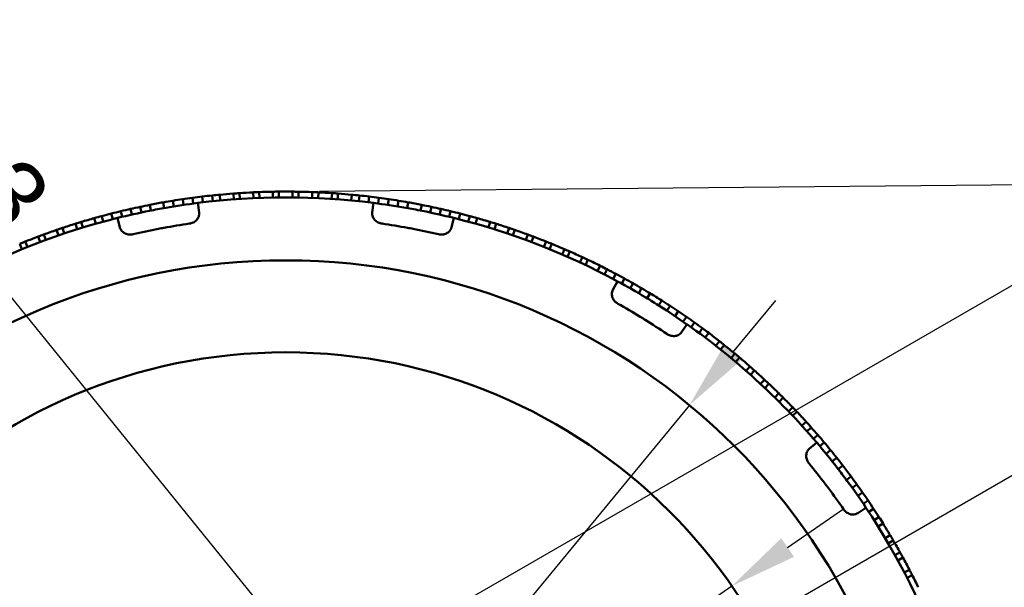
# Model space of a CAD drawing. Header units: millimetres. Extents: x 0 to 420, y 0 to 297.
# Tile 6 of 93: x 88 to 138, y 194 to 224. Entities that reach past the tile are written whole.
import ezdxf

# ---------------------------------------------------------------- set-up
doc = ezdxf.new("R2010")
doc.units = ezdxf.units.MM
doc.header["$LTSCALE"] = 0.75
doc.layers.add('FD_Dimensions', color=7, linetype='Continuous', lineweight=25)
doc.layers.add('Visible', color=7, linetype='Continuous', lineweight=50)
doc.styles.get("Standard").update_dxf_attribs({"font": 'arial.ttf'})
doc.dimstyles.new('Dim-ISO-25', dxfattribs={"dimtxt": 3.5, "dimasz": 3.5, "dimexe": 2.1, "dimexo": 2.1, "dimgap": 1.4, "dimtad": 1, "dimzin": 12, "dimdsep": 46, "dimtxsty": 'Standard', "dimcen": 0, "dimazin": 3, "dimtp": 0.1, "dimtm": 0.1, "dimtfac": 0.714286, "dimtmove": 0, "dimatfit": 3, "dimfxl": 1, "dimtzin": 12, "dimarcsym": 0})

# ---------------------------------------------------------------- blocks, each defined once
blk = doc.blocks.new('*D29')
at = {"layer": 'Defpoints', "color": 0, "transparency": 16777216}
for p in [(148.031459, 205.475953), (104.571078, 190.199045), (101.271244, 178.47893)]:
    blk.add_point(p, dxfattribs=at)
at = {"layer": 'FD_Dimensions', "color": 0, "lineweight": -2, "transparency": 16777216}
for p, q in [((142.031459, 215.868258), (140.281459, 218.899347)), ((106.389731, 191.249045), (145.600112, 213.887169)), ((143.781459, 212.837169), (148.031459, 205.475953)), ((103.089897, 179.52893), (149.850112, 206.525953)), ((149.781459, 202.444864), (156.133028, 191.443624))]:
    blk.add_line(p, q, dxfattribs=at)
at = {"layer": 'FD_Dimensions', "color": 0, "transparency": 16777216}
for points in [[(142.53664, 216.159925), (141.526277, 215.576591), (143.781459, 212.837169)], [(150.28664, 202.736531), (149.276277, 202.153198), (148.031459, 205.475953)]]:
    blk.add_solid(points, dxfattribs=at)
at = {"layer": 'FD_Dimensions', "color": 0, "transparency": 16777216, "insert": (156.592271, 197.022203), "char_height": 3.5, "attachment_point": 5, "rotation": 300.0000116}
blk.add_mtext('8.5', dxfattribs=at)
blk = doc.blocks.new('*D30')
at = {"layer": 'Defpoints', "color": 0, "transparency": 16777216}
for p in [(122.10709, 203.746103), (80.435397, 153.211758)]:
    blk.add_point(p, dxfattribs=at)
at = {"layer": 'FD_Dimensions', "color": 0, "lineweight": -2, "transparency": 16777216}
for p, q in [((124.333822, 206.446411), (126.560554, 209.14672)), ((122.10709, 203.746103), (80.435397, 153.211758)), ((65.977133, 135.678541), (78.208665, 150.51145))]:
    blk.add_line(p, q, dxfattribs=at)
at = {"layer": 'FD_Dimensions', "color": 0, "transparency": 16777216}
for points in [[(123.883771, 206.817533), (124.783873, 206.075289), (122.10709, 203.746103)], [(77.758614, 150.882572), (78.658716, 150.140328), (80.435397, 153.211758)]]:
    blk.add_solid(points, dxfattribs=at)
at = {"layer": 'FD_Dimensions', "color": 0, "transparency": 16777216, "insert": (68.445185, 143.834719), "char_height": 3.5, "attachment_point": 5, "rotation": 50.4902973}
blk.add_mtext('∅65.5', dxfattribs=at)
blk = doc.blocks.new('*D31')
at = {"layer": 'Defpoints', "color": 0, "transparency": 16777216}
for p in [(124.299157, 194.407371), (78.24333, 162.55049)]:
    blk.add_point(p, dxfattribs=at)
at = {"layer": 'FD_Dimensions', "color": 0, "lineweight": -2, "transparency": 16777216}
for p, q in [((127.177646, 196.398426), (130.056135, 198.389481)), ((124.299157, 194.407371), (78.24333, 162.55049)), ((58.015609, 148.558947), (75.364841, 160.559435))]:
    blk.add_line(p, q, dxfattribs=at)
at = {"layer": 'FD_Dimensions', "color": 0, "transparency": 16777216}
for points in [[(126.845803, 196.878174), (127.509488, 195.918678), (124.299157, 194.407371)], [(75.032999, 161.039183), (75.696684, 160.079687), (78.24333, 162.55049)]]:
    blk.add_solid(points, dxfattribs=at)
at = {"layer": 'FD_Dimensions', "color": 0, "transparency": 16777216, "insert": (60.924901, 154.565459), "char_height": 3.5, "attachment_point": 5, "rotation": 34.6716864}
blk.add_mtext('∅56', dxfattribs=at)
blk = doc.blocks.new('*D33')
at = {"layer": 'Defpoints', "color": 0, "transparency": 16777216}
for p in [(94.439894, 184.338339), (108.102593, 172.619522)]:
    blk.add_point(p, dxfattribs=at)
at = {"layer": 'FD_Dimensions', "color": 0, "lineweight": -2, "transparency": 16777216}
for p, q in [((64.160704, 210.309508), (91.783258, 186.616997)), ((108.102593, 172.619522), (94.439894, 184.338339)), ((110.759229, 170.340864), (113.415865, 168.062205))]:
    blk.add_line(p, q, dxfattribs=at)
at = {"layer": 'FD_Dimensions', "color": 0, "transparency": 16777216}
for points in [[(92.163035, 187.05977), (91.403482, 186.174225), (94.439894, 184.338339)], [(111.139005, 170.783636), (110.379452, 169.898091), (108.102593, 172.619522)]]:
    blk.add_solid(points, dxfattribs=at)
at = {"layer": 'FD_Dimensions', "color": 0, "transparency": 16777216, "insert": (70.712667, 209.017434), "char_height": 3.5, "attachment_point": 5, "rotation": 319.3795582}
blk.add_mtext('∅18', dxfattribs=at)
blk = doc.blocks.new('*D34')
at = {"layer": 'Defpoints', "color": 0, "transparency": 16777216}
for p in [(105.047016, 187.166465), (106.495471, 185.379854)]:
    blk.add_point(p, dxfattribs=at)
at = {"layer": 'FD_Dimensions', "color": 0, "lineweight": -2, "transparency": 16777216}
for p, q in [((77.922541, 220.623431), (102.842846, 189.885221)), ((106.495471, 185.379854), (105.047016, 187.166465)), ((108.699641, 182.661097), (110.90381, 179.942341))]:
    blk.add_line(p, q, dxfattribs=at)
at = {"layer": 'FD_Dimensions', "color": 0, "transparency": 16777216}
for points in [[(103.295972, 190.252583), (102.38972, 189.517859), (105.047016, 187.166465)], [(109.152767, 183.028459), (108.246515, 182.293736), (106.495471, 185.379854)]]:
    blk.add_solid(points, dxfattribs=at)
at = {"layer": 'FD_Dimensions', "color": 0, "transparency": 16777216, "insert": (84.561389, 217.65075), "char_height": 3.5, "attachment_point": 5, "rotation": 309.0326514}
blk.add_mtext('∅2.3', dxfattribs=at)
blk = doc.blocks.new('*D35')
at = {"layer": 'Defpoints', "color": 0, "transparency": 16777216}
for p in [(100.918331, 214.777215), (146.788597, 142.619762), (101.624159, 142.180646)]:
    blk.add_point(p, dxfattribs=at)
at = {"layer": 'FD_Dimensions', "color": 0, "lineweight": -2, "transparency": 16777216}
for p, q in [((103.018232, 214.797631), (148.182669, 215.236748)), ((146.116796, 211.716497), (146.754569, 146.119597)), ((103.72406, 142.201063), (148.888498, 142.640179))]:
    blk.add_line(p, q, dxfattribs=at)
at = {"layer": 'FD_Dimensions', "color": 0, "transparency": 16777216}
for points in [[(146.700102, 211.722168), (145.53349, 211.710825), (146.082769, 215.216331)], [(147.337875, 146.125268), (146.171264, 146.113926), (146.788597, 142.619762)]]:
    blk.add_solid(points, dxfattribs=at)
at = {"layer": 'FD_Dimensions', "color": 0, "transparency": 16777216, "insert": (149.622538, 178.949031), "char_height": 3.5, "attachment_point": 5, "rotation": 270.5570382}
blk.add_mtext('72.6', dxfattribs=at)
blk = doc.blocks.new('*D43')
at = {"layer": 'Defpoints', "color": 0, "transparency": 16777216}
for p in [(95.324915, 180.845611), (107.217572, 176.11225)]:
    blk.add_point(p, dxfattribs=at)
at = {"layer": 'FD_Dimensions', "color": 0, "lineweight": -2, "transparency": 16777216}
for p, q in [((48.457658, 199.499108), (92.073017, 182.139889)), ((107.217572, 176.11225), (95.324915, 180.845611)), ((110.46947, 174.817972), (113.721369, 173.523693))]:
    blk.add_line(p, q, dxfattribs=at)
at = {"layer": 'FD_Dimensions', "color": 0, "transparency": 16777216}
for points in [[(92.28873, 182.681872), (91.857303, 181.597906), (95.324915, 180.845611)], [(110.685184, 175.359955), (110.253757, 174.275988), (107.217572, 176.11225)]]:
    blk.add_solid(points, dxfattribs=at)
at = {"layer": 'FD_Dimensions', "color": 0, "transparency": 16777216, "insert": (56.968976, 199.647053), "char_height": 3.5, "attachment_point": 5, "rotation": 338.2970916}
blk.add_mtext('∅12.8', dxfattribs=at)

msp = doc.modelspace()

# ---------------------------------------------------------------- linework, layer by layer
at = {"layer": 'Visible', "extrusion": (0, 1, 0)}
for p, q in [((96.963, 214.522), (96.999, 214.225)), ((97.47, 214.579), (97.501, 214.281)), ((97.895, 214.32), (97.867, 214.619)), ((98.57, 214.678), (98.592, 214.379)), ((98.902, 214.401), (98.882, 214.7)), ((99.587, 214.74), (99.601, 214.44)), ((99.911, 214.453), (99.9, 214.753)), ((100.605, 214.773), (100.611, 214.473)), ((100.921, 214.477), (100.918, 214.777)), ((101.624, 214.777), (101.621, 214.477)), ((101.932, 214.473), (101.937, 214.773)), ((102.643, 214.753), (102.631, 214.453)), ((102.942, 214.44), (102.956, 214.74)), ((103.66, 214.7), (103.64, 214.401)), ((103.95, 214.379), (103.972, 214.678)), ((104.675, 214.619), (104.647, 214.32)), ((105.041, 214.281), (105.073, 214.579)), ((105.543, 214.225), (105.579, 214.522)), ((93.818, 213.699), (93.755, 213.992)), ((94.313, 213.8), (94.255, 214.094)), ((94.948, 214.224), (95, 213.929)), ((95.45, 214.309), (95.498, 214.013)), ((95.954, 214.387), (95.998, 214.091)), ((96.458, 214.458), (96.498, 214.161)), ((96.804, 213.694), (96.74, 214.193)), ((105.739, 213.694), (105.802, 214.193)), ((106.044, 214.161), (106.084, 214.458)), ((106.545, 214.091), (106.589, 214.387)), ((107.044, 214.013), (107.092, 214.309)), ((107.542, 213.929), (107.594, 214.224)), ((108.288, 214.094), (108.23, 213.8)), ((108.787, 213.992), (108.725, 213.699)), ((91.853, 213.225), (91.775, 213.515)), ((92.342, 213.354), (92.267, 213.645)), ((92.832, 213.476), (92.762, 213.767)), ((93.324, 213.591), (93.258, 213.883)), ((109.284, 213.883), (109.218, 213.591)), ((109.78, 213.768), (109.71, 213.476)), ((110.275, 213.645), (110.2, 213.354)), ((110.767, 213.515), (110.689, 213.225)), ((90.414, 213.117), (90.504, 212.831)), ((90.8, 212.923), (90.713, 213.21)), ((91.39, 213.408), (91.472, 213.12)), ((92.716, 212.93), (92.595, 213.418)), ((109.826, 212.93), (109.948, 213.418)), ((111.07, 213.12), (111.152, 213.408)), ((111.829, 213.21), (111.742, 212.923)), ((112.039, 212.831), (112.128, 213.117)), ((88.488, 212.453), (88.593, 212.173)), ((88.885, 212.281), (88.781, 212.563)), ((89.446, 212.799), (89.544, 212.515)), ((89.838, 212.615), (89.743, 212.9)), ((112.8, 212.9), (112.704, 212.615)), ((112.998, 212.515), (113.096, 212.799)), ((113.761, 212.563), (113.658, 212.281)), ((113.949, 212.173), (114.055, 212.454)), ((87.539, 212.081), (87.653, 211.804)), ((87.941, 211.92), (87.83, 212.199)), ((114.713, 212.199), (114.601, 211.92)), ((114.89, 211.804), (115.003, 212.081)), ((115.654, 211.808), (115.535, 211.533)), ((115.82, 211.408), (115.941, 211.683)), ((116.583, 211.391), (116.457, 211.119)), ((116.738, 210.987), (116.867, 211.258)), ((117.501, 210.949), (117.367, 210.68)), ((117.72, 210.502), (117.857, 210.768)), ((118.168, 210.268), (118.308, 210.532)), ((118.158, 209.702), (118.397, 210.144)), ((118.612, 210.027), (118.756, 210.29)), ((119.053, 209.781), (119.201, 210.042)), ((119.49, 209.528), (119.642, 209.787)), ((119.924, 209.27), (120.08, 209.526)), ((120.68, 209.155), (120.519, 208.901)), ((121.108, 208.879), (120.944, 208.628)), ((121.533, 208.598), (121.365, 208.349)), ((121.694, 207.513), (121.983, 207.924)), ((121.954, 208.311), (121.783, 208.064)), ((122.37, 208.018), (122.196, 207.773)), ((122.783, 207.719), (122.605, 207.477)), ((122.922, 207.24), (123.103, 207.48)), ((123.662, 207.05), (123.477, 206.814)), ((123.721, 206.622), (123.908, 206.856)), ((124.455, 206.411), (124.264, 206.18)), ((124.502, 205.981), (124.695, 206.21)), ((125.23, 205.749), (125.032, 205.524)), ((125.264, 205.318), (125.464, 205.541)), ((125.986, 205.066), (125.782, 204.846)), ((126.008, 204.634), (126.215, 204.852)), ((126.722, 204.362), (126.512, 204.148)), ((126.733, 203.929), (126.945, 204.141)), ((127.439, 203.638), (127.222, 203.43)), ((127.437, 203.205), (127.655, 203.411)), ((128.134, 202.893), (127.912, 202.692)), ((128.177, 202.397), (128.401, 202.597)), ((128.297, 201.493), (128.68, 201.819)), ((128.51, 202.017), (128.737, 202.213)), ((128.838, 201.633), (129.067, 201.826)), ((129.16, 201.244), (129.392, 201.433)), ((129.476, 200.85), (129.711, 201.036)), ((129.788, 200.452), (130.025, 200.635)), ((130.45, 200.072), (130.209, 199.894)), ((130.751, 199.661), (130.507, 199.485)), ((131.045, 199.245), (130.799, 199.073)), ((131.333, 198.825), (131.085, 198.657)), ((130.803, 198.175), (131.221, 198.454)), ((131.616, 198.401), (131.365, 198.236)), ((131.892, 197.973), (131.639, 197.812)), ((131.85, 197.477), (132.105, 197.635)), ((132.472, 197.032), (132.214, 196.879)), ((132.371, 196.611), (132.63, 196.762)), ((132.98, 196.15), (132.718, 196.003)), ((132.868, 195.732), (133.131, 195.875)), ((133.463, 195.253), (133.197, 195.114)), ((133.34, 194.838), (133.607, 194.974))]:
    msp.add_line(p, q, dxfattribs=at)
at = {"layer": 'Visible', "extrusion": (0, 0, -1)}
msp.add_circle((-101.271, 178.479), 32.75, dxfattribs=at)
at = {"layer": 'Visible'}
msp.add_circle((101.271, 178.479), 28, dxfattribs=at)
for centre, radius, start, end in [((101.273, 178.465), 36.314, 96.8156, 97.6193), ((101.271, 178.479), 36, 82.7697, 97.2303), ((101.273, 178.465), 36.314, 96.0115, 96.8153), ((101.273, 178.461), 36.318, 95.3813, 96.0112), ((101.271, 178.479), 36.3, 94.2675, 95.3812), ((101.271, 178.479), 36.3, 92.6595, 93.7732), ((101.271, 178.479), 36.3, 91.0514, 92.1651), ((101.271, 178.473), 36.306, 90.5571, 91.0514), ((101.271, 178.479), 36.3, 89.4433, 90.557), ((101.271, 178.479), 36.3, 87.8349, 88.9486), ((101.271, 178.479), 36.3, 86.2268, 87.3405), ((101.271, 178.473), 36.306, 85.7329, 86.2268), ((101.271, 178.479), 36.3, 84.6192, 85.7329), ((101.271, 178.481), 36.298, 83.9887, 84.619), ((101.273, 178.495), 36.284, 83.1847, 83.9891), ((101.273, 178.495), 36.284, 82.3806, 83.185), ((101.268, 178.494), 36.284, 101.9491, 102.7534), ((101.268, 178.494), 36.284, 101.145, 101.9494), ((101.271, 178.479), 36.3, 100.0316, 101.1453), ((101.274, 178.465), 36.314, 99.2276, 100.0314), ((101.273, 178.465), 36.314, 98.4236, 99.2273), ((101.273, 178.465), 36.314, 97.6196, 98.4233), ((101.273, 178.495), 36.284, 81.5766, 82.381), ((101.274, 178.494), 36.284, 80.7726, 81.577), ((101.274, 178.494), 36.284, 79.9686, 80.773), ((101.271, 178.479), 36.3, 78.8551, 79.9688), ((101.268, 178.465), 36.314, 78.0512, 78.8549), ((101.268, 178.465), 36.314, 77.2472, 78.0509), ((101.271, 178.481), 36.298, 105.1652, 105.7955), ((101.267, 178.494), 36.284, 104.3611, 105.1655), ((101.267, 178.494), 36.284, 103.5571, 104.3615), ((101.268, 178.494), 36.284, 102.7531, 103.5575), ((101.271, 178.479), 36, 99.904, 101.2724), ((101.271, 178.479), 36, 78.7276, 80.096), ((101.268, 178.465), 36.314, 76.4431, 77.2468), ((101.268, 178.466), 36.314, 75.6391, 76.4428), ((101.268, 178.466), 36.314, 74.8351, 75.6388), ((101.266, 178.462), 36.318, 74.2048, 74.8347), ((101.271, 178.479), 36, 103.9462, 118.4068), ((101.271, 178.479), 36.3, 107.4033, 108.517), ((101.271, 178.479), 36.3, 105.7956, 106.9094), ((101.271, 178.479), 35, 98.1655, 100.3524), ((101.271, 178.479), 35, 79.6476, 81.8345), ((101.271, 178.479), 36, 61.5932, 76.0538), ((101.271, 178.479), 36.3, 73.091, 74.2047), ((101.271, 178.479), 36.3, 71.483, 72.5967), ((101.271, 178.479), 36.3, 110.6198, 111.7335), ((101.271, 178.479), 36.3, 109.0114, 110.1251), ((101.271, 178.479), 35, 100.8241, 103.011), ((101.271, 178.479), 35, 100.5882, 100.8241), ((101.271, 178.479), 35, 100.3524, 100.5882), ((101.271, 178.479), 35, 79.4118, 79.6476), ((101.271, 178.479), 35, 79.1759, 79.4118), ((101.271, 178.479), 35, 76.989, 79.1759), ((101.269, 178.473), 36.306, 70.9887, 71.4829), ((101.271, 178.479), 36.3, 69.8749, 70.9886), ((101.269, 178.473), 36.306, 69.3806, 69.8749), ((101.271, 178.479), 36.3, 68.2669, 69.3806), ((101.274, 178.473), 36.306, 111.7336, 112.2278), ((101.271, 178.479), 36.3, 66.6584, 67.7721), ((101.269, 178.473), 36.306, 66.1641, 66.6584), ((101.271, 178.479), 36.3, 65.0504, 66.1641), ((101.269, 178.473), 36.306, 64.5565, 65.0503), ((101.271, 178.479), 36.3, 63.4427, 64.5564), ((101.272, 178.48), 36.298, 62.8123, 63.4426), ((101.279, 178.493), 36.284, 62.0082, 62.8126), ((101.279, 178.493), 36.284, 61.2042, 62.0086), ((101.279, 178.493), 36.284, 60.4001, 61.2045), ((101.279, 178.493), 36.284, 59.5961, 60.4005), ((101.279, 178.492), 36.284, 58.7921, 59.5965), ((101.271, 178.479), 36.3, 57.6786, 58.7923), ((101.271, 178.479), 35, 58.4711, 60.6581), ((101.271, 178.479), 36, 57.5511, 58.9195), ((101.264, 178.467), 36.314, 56.8747, 57.6784), ((101.264, 178.467), 36.314, 56.0707, 56.8744), ((101.263, 178.468), 36.314, 55.2667, 56.0704), ((101.271, 178.479), 35, 58.2353, 58.4711), ((101.271, 178.479), 35, 57.9995, 58.2353), ((101.271, 178.479), 35, 55.8125, 57.9995), ((101.263, 178.468), 36.314, 54.4626, 55.2664), ((101.271, 178.479), 36, 40.4168, 54.8773), ((101.263, 178.468), 36.314, 53.6586, 54.4623), ((101.261, 178.465), 36.318, 53.0283, 53.6583), ((101.271, 178.479), 36.3, 51.9146, 53.0283), ((101.276, 178.485), 36.293, 51.4204, 51.9148), ((101.271, 178.479), 36.3, 50.3065, 51.4202), ((101.267, 178.474), 36.306, 49.8122, 50.3065), ((101.271, 178.479), 36.3, 48.6985, 49.8122), ((101.267, 178.474), 36.306, 48.2042, 48.6984), ((101.271, 178.479), 36.3, 47.0904, 48.2041), ((101.267, 178.474), 36.306, 46.5957, 47.0904), ((101.271, 178.479), 36.3, 45.482, 46.5957), ((101.267, 178.474), 36.306, 44.9877, 45.4819), ((101.271, 178.479), 36.3, 43.8739, 44.9876), ((101.267, 178.475), 36.306, 43.38, 43.8739), ((101.271, 178.479), 36.3, 42.2662, 43.3799), ((101.272, 178.48), 36.298, 41.6358, 42.2661), ((101.283, 178.489), 36.284, 40.8317, 41.6361), ((101.283, 178.489), 36.284, 40.0277, 40.8321), ((101.283, 178.489), 36.284, 39.2237, 40.0281), ((101.283, 178.489), 36.284, 38.4196, 39.224), ((101.284, 178.489), 36.284, 37.6156, 38.42), ((101.271, 178.479), 35, 37.2947, 39.4816), ((101.271, 178.479), 36, 36.3746, 37.743), ((101.271, 178.479), 36.3, 36.5022, 37.6159), ((101.26, 178.471), 36.314, 35.6982, 36.502), ((101.271, 178.479), 35, 37.0588, 37.2947), ((101.271, 178.479), 35, 36.823, 37.0588), ((101.271, 178.479), 35, 34.6361, 36.823), ((101.26, 178.471), 36.314, 34.8942, 35.6979), ((101.26, 178.471), 36.314, 34.0902, 34.8939), ((101.26, 178.471), 36.314, 33.2862, 34.0899), ((101.271, 178.479), 36, 19.2403, 33.7009), ((101.26, 178.471), 36.314, 32.4821, 33.2859), ((101.256, 178.47), 36.318, 31.8519, 32.4818), ((101.271, 178.479), 36.3, 30.7381, 31.8518), ((101.271, 178.479), 36.3, 29.13, 30.2437), ((101.271, 178.479), 36.3, 27.522, 28.6357), ((101.271, 178.479), 36.3, 25.9139, 27.0276)]:
    msp.add_arc(centre, radius, start, end, dxfattribs=at)
for points, knots in [([(98.882, 214.7), (98.876, 214.7), (98.869, 214.699), (98.825, 214.696), (98.781, 214.693), (98.679, 214.686), (98.633, 214.683), (98.583, 214.679), (98.577, 214.679), (98.57, 214.678)], [-0.07453704, -0.07453704, -0.07453704, -0.07453704, -0.07038613, -0.07038613, -0.04994259, -0.04994259, -0.03219916, -0.03219916, -0.02974874, -0.02974874, -0.02974874, -0.02974874]), ([(99.9, 214.753), (99.893, 214.753), (99.886, 214.752), (99.878, 214.752), (99.835, 214.751), (99.79, 214.749), (99.743, 214.747), (99.697, 214.745), (99.652, 214.743), (99.609, 214.741), (99.601, 214.74), (99.594, 214.74), (99.587, 214.74)], [0.6769532, 0.6769532, 0.6769532, 0.6769532, 0.6875, 0.6875, 0.6875, 0.75, 0.75, 0.75, 0.8125, 0.8125, 0.8125, 0.8231696, 0.8231696, 0.8231696, 0.8231696]), ([(101.937, 214.773), (101.93, 214.773), (101.923, 214.773), (101.916, 214.773), (101.872, 214.774), (101.827, 214.775), (101.781, 214.775), (101.734, 214.776), (101.689, 214.777), (101.646, 214.777), (101.638, 214.777), (101.631, 214.777), (101.624, 214.777)], [0.6768298, 0.6768298, 0.6768298, 0.6768298, 0.6875, 0.6875, 0.6875, 0.75, 0.75, 0.75, 0.8125, 0.8125, 0.8125, 0.8231698, 0.8231698, 0.8231698, 0.8231698]), ([(102.956, 214.74), (102.948, 214.74), (102.941, 214.74), (102.934, 214.741), (102.891, 214.743), (102.846, 214.745), (102.799, 214.747), (102.752, 214.749), (102.707, 214.751), (102.664, 214.752), (102.657, 214.752), (102.65, 214.753), (102.643, 214.753)], [0.6768299, 0.6768299, 0.6768299, 0.6768299, 0.6875, 0.6875, 0.6875, 0.75, 0.75, 0.75, 0.8125, 0.8125, 0.8125, 0.8230471, 0.8230471, 0.8230471, 0.8230471]), ([(96.804, 213.694), (96.808, 213.659), (96.808, 213.624), (96.8, 213.552), (96.791, 213.515), (96.753, 213.416), (96.716, 213.359), (96.619, 213.257), (96.559, 213.214), (96.432, 213.153), (96.367, 213.134), (96.3, 213.124)], [0, 0, 0, 0, 0.01051257, 0.01051257, 0.02187017, 0.02187017, 0.04216679, 0.04216679, 0.06399156, 0.06399156, 0.08410074, 0.08410074, 0.08410074, 0.08410074]), ([(106.242, 213.124), (106.176, 213.134), (106.111, 213.153), (105.985, 213.213), (105.925, 213.256), (105.827, 213.358), (105.79, 213.415), (105.752, 213.514), (105.743, 213.551), (105.734, 213.624), (105.734, 213.659), (105.739, 213.694)], [0.00000001, 0.00000001, 0.00000001, 0.00000001, 0.02005182, 0.02005182, 0.04200254, 0.04200254, 0.06242094, 0.06242094, 0.07389976, 0.07389976, 0.0845209, 0.0845209, 0.0845209, 0.0845209]), ([(90.713, 213.21), (90.706, 213.208), (90.7, 213.205), (90.693, 213.203), (90.651, 213.191), (90.608, 213.177), (90.563, 213.164), (90.519, 213.15), (90.476, 213.137), (90.435, 213.124), (90.428, 213.121), (90.421, 213.119), (90.414, 213.117)], [0.6769542, 0.6769542, 0.6769542, 0.6769542, 0.6875, 0.6875, 0.6875, 0.75, 0.75, 0.75, 0.8125, 0.8125, 0.8125, 0.8230468, 0.8230468, 0.8230468, 0.8230468]), ([(112.128, 213.117), (112.122, 213.119), (112.115, 213.121), (112.074, 213.134), (112.031, 213.148), (111.934, 213.178), (111.889, 213.191), (111.842, 213.206), (111.836, 213.208), (111.829, 213.21)], [-0.07453704, -0.07453704, -0.07453704, -0.07453704, -0.07038613, -0.07038613, -0.04994259, -0.04994259, -0.03219916, -0.03219916, -0.02974874, -0.02974874, -0.02974874, -0.02974874]), ([(88.781, 212.563), (88.775, 212.56), (88.768, 212.558), (88.761, 212.555), (88.721, 212.54), (88.678, 212.525), (88.634, 212.508), (88.591, 212.492), (88.549, 212.476), (88.508, 212.461), (88.501, 212.459), (88.494, 212.456), (88.488, 212.453)], [0.6768298, 0.6768298, 0.6768298, 0.6768298, 0.6875, 0.6875, 0.6875, 0.75, 0.75, 0.75, 0.8125, 0.8125, 0.8125, 0.8231698, 0.8231698, 0.8231698, 0.8231698]), ([(89.743, 212.9), (89.736, 212.897), (89.729, 212.895), (89.722, 212.893), (89.681, 212.879), (89.638, 212.865), (89.594, 212.85), (89.55, 212.835), (89.508, 212.82), (89.467, 212.806), (89.46, 212.804), (89.453, 212.801), (89.446, 212.799)], [0.6768299, 0.6768299, 0.6768299, 0.6768299, 0.6875, 0.6875, 0.6875, 0.75, 0.75, 0.75, 0.8125, 0.8125, 0.8125, 0.8230471, 0.8230471, 0.8230471, 0.8230471]), ([(93.391, 212.58), (93.326, 212.565), (93.259, 212.56), (93.119, 212.571), (93.048, 212.589), (92.92, 212.648), (92.864, 212.688), (92.793, 212.767), (92.771, 212.798), (92.737, 212.863), (92.724, 212.896), (92.716, 212.93)], [0.00000001, 0.00000001, 0.00000001, 0.00000001, 0.02005182, 0.02005182, 0.04200254, 0.04200254, 0.06242094, 0.06242094, 0.07389976, 0.07389976, 0.0845209, 0.0845209, 0.0845209, 0.0845209]), ([(109.826, 212.93), (109.818, 212.896), (109.806, 212.863), (109.772, 212.799), (109.75, 212.768), (109.679, 212.689), (109.624, 212.649), (109.496, 212.589), (109.425, 212.571), (109.285, 212.56), (109.217, 212.565), (109.151, 212.58)], [0, 0, 0, 0, 0.01051257, 0.01051257, 0.02187017, 0.02187017, 0.04216679, 0.04216679, 0.06399156, 0.06399156, 0.08410074, 0.08410074, 0.08410074, 0.08410074]), ([(115.003, 212.081), (114.997, 212.084), (114.99, 212.087), (114.983, 212.09), (114.943, 212.106), (114.901, 212.123), (114.858, 212.14), (114.815, 212.158), (114.773, 212.175), (114.733, 212.191), (114.726, 212.193), (114.719, 212.196), (114.713, 212.199)], [0.6768298, 0.6768298, 0.6768298, 0.6768298, 0.6875, 0.6875, 0.6875, 0.75, 0.75, 0.75, 0.8125, 0.8125, 0.8125, 0.8231698, 0.8231698, 0.8231698, 0.8231698]), ([(118.422, 208.989), (118.364, 209.022), (118.31, 209.063), (118.214, 209.165), (118.173, 209.227), (118.12, 209.357), (118.105, 209.424), (118.106, 209.53), (118.11, 209.567), (118.129, 209.638), (118.142, 209.671), (118.158, 209.702)], [0.00000001, 0.00000001, 0.00000001, 0.00000001, 0.02005182, 0.02005182, 0.04200254, 0.04200254, 0.06242094, 0.06242094, 0.07389976, 0.07389976, 0.0845209, 0.0845209, 0.0845209, 0.0845209]), ([(121.694, 207.513), (121.674, 207.484), (121.65, 207.458), (121.595, 207.41), (121.564, 207.389), (121.469, 207.342), (121.403, 207.325), (121.263, 207.314), (121.189, 207.323), (121.055, 207.364), (120.994, 207.393), (120.938, 207.431)], [0, 0, 0, 0, 0.01051257, 0.01051257, 0.02187017, 0.02187017, 0.04216679, 0.04216679, 0.06399156, 0.06399156, 0.08410074, 0.08410074, 0.08410074, 0.08410074]), ([(128.285, 200.733), (128.243, 200.785), (128.208, 200.843), (128.155, 200.972), (128.139, 201.044), (128.136, 201.185), (128.147, 201.253), (128.186, 201.351), (128.204, 201.385), (128.246, 201.445), (128.27, 201.471), (128.297, 201.493)], [0.00000001, 0.00000001, 0.00000001, 0.00000001, 0.02005182, 0.02005182, 0.04200254, 0.04200254, 0.06242094, 0.06242094, 0.07389976, 0.07389976, 0.0845209, 0.0845209, 0.0845209, 0.0845209]), ([(130.803, 198.175), (130.774, 198.155), (130.743, 198.14), (130.674, 198.115), (130.637, 198.107), (130.532, 198.096), (130.464, 198.104), (130.329, 198.145), (130.264, 198.18), (130.153, 198.266), (130.107, 198.316), (130.069, 198.372)], [0, 0, 0, 0, 0.01051257, 0.01051257, 0.02187017, 0.02187017, 0.04216679, 0.04216679, 0.06399156, 0.06399156, 0.08410074, 0.08410074, 0.08410074, 0.08410074]), ([(132.63, 196.762), (132.627, 196.768), (132.624, 196.774), (132.602, 196.812), (132.579, 196.851), (132.527, 196.938), (132.504, 196.978), (132.478, 197.021), (132.475, 197.026), (132.472, 197.032)], [-0.07453704, -0.07453704, -0.07453704, -0.07453704, -0.07038613, -0.07038613, -0.04994259, -0.04994259, -0.03219916, -0.03219916, -0.02974874, -0.02974874, -0.02974874, -0.02974874]), ([(133.131, 195.875), (133.128, 195.881), (133.124, 195.888), (133.121, 195.894), (133.1, 195.932), (133.078, 195.972), (133.056, 196.013), (133.033, 196.053), (133.012, 196.093), (132.991, 196.131), (132.987, 196.137), (132.983, 196.143), (132.98, 196.15)], [0.6769532, 0.6769532, 0.6769532, 0.6769532, 0.6875, 0.6875, 0.6875, 0.75, 0.75, 0.75, 0.8125, 0.8125, 0.8125, 0.8231696, 0.8231696, 0.8231696, 0.8231696]), ([(133.607, 194.974), (133.604, 194.981), (133.6, 194.987), (133.597, 194.993), (133.577, 195.032), (133.557, 195.072), (133.535, 195.114), (133.514, 195.155), (133.493, 195.195), (133.473, 195.233), (133.47, 195.24), (133.467, 195.246), (133.463, 195.253)], [0.6769531, 0.6769531, 0.6769531, 0.6769531, 0.6875, 0.6875, 0.6875, 0.75, 0.75, 0.75, 0.8125, 0.8125, 0.8125, 0.8231696, 0.8231696, 0.8231696, 0.8231696])]:
    msp.add_open_spline(points, degree=3, knots=knots, dxfattribs=at)
for points in [[(96.74, 214.193), (96.185, 214.122), (95.631, 214.039), (95.079, 213.942)], [(107.463, 213.942), (106.912, 214.039), (106.358, 214.122), (105.802, 214.193)], [(94.234, 213.784), (93.685, 213.675), (93.138, 213.553), (92.595, 213.418)], [(109.948, 213.418), (109.404, 213.553), (108.858, 213.675), (108.308, 213.784)], [(119.856, 209.311), (119.376, 209.6), (118.89, 209.878), (118.397, 210.144)], [(121.983, 207.924), (121.525, 208.246), (121.059, 208.558), (120.587, 208.858)], [(129.739, 200.515), (129.396, 200.958), (129.043, 201.393), (128.68, 201.819)], [(131.221, 198.454), (130.911, 198.92), (130.589, 199.378), (130.257, 199.829)]]:
    msp.add_open_spline(points, degree=3, dxfattribs=at)

# ---------------------------------------------------------------- dimensions: what is measured, and where the dimension line sits
at = {"layer": 'FD_Dimensions'}
for p1, p2, picture, middle in [((106.495, 185.38), (105.047, 187.166), '*D34', (82.01, 215.582)), ((108.103, 172.62), (94.44, 184.338), '*D33', (68.574, 206.524)), ((107.218, 176.112), (95.325, 180.846), '*D43', (55.754, 196.595)), ((124.299, 194.407), (78.243, 162.55), '*D31', (62.794, 151.864))]:
    dim = msp.add_diameter_dim_2p(p1=p1, p2=p2, dimstyle='Dim-ISO-25', override={"dimlfac": 1}, dxfattribs=at)
    dim.commit()
    dim.dimension.update_dxf_attribs({"geometry": picture, "text_midpoint": middle, "dimtype": 163})
dim = msp.add_linear_dim(base=(148.031, 205.476), p1=(104.571, 190.199), p2=(101.271, 178.479), angle=120, dimstyle='Dim-ISO-25', override={"dimlfac": 1, "dimclrd": 0, "dimclre": 0}, dxfattribs=at)
dim.commit()
dim.dimension.update_dxf_attribs({"geometry": '*D29', "text_midpoint": (156.592, 197.022)})
dim = msp.add_aligned_dim(p1=(100.918, 214.777), p2=(101.624, 142.181), distance=45.167, dimstyle='Dim-ISO-25', override={"dimlfac": 1, "dimclrd": 0, "dimclre": 0}, dxfattribs=at)
dim.commit()
dim.dimension.update_dxf_attribs({"geometry": '*D35', "text_midpoint": (149.623, 178.949)})
dim = msp.add_diameter_dim_2p(p1=(122.107, 203.746), p2=(80.435, 153.212), dimstyle='Dim-ISO-25', override={"dimlfac": 1}, dxfattribs=at)
dim.commit()
dim.dimension.update_dxf_attribs({"geometry": '*D30', "text_midpoint": (68.445, 143.835)})

doc.saveas('drawing.dxf')
